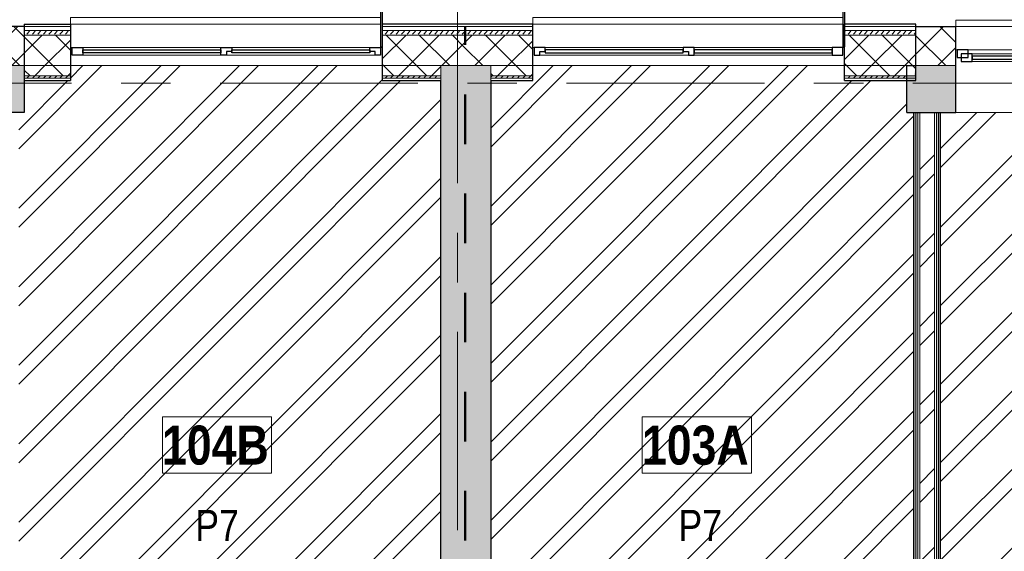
# Model space of a CAD drawing. Header units: millimetres. Extents: x -2180 to 54567, y -1945 to 22251.
# Tile 83 of 143: x 15192 to 21509, y 15000 to 18406. Entities that reach past the tile are written whole.
import ezdxf

# ---------------------------------------------------------------- set-up
doc = ezdxf.new("R2010")
doc.units = ezdxf.units.MM
doc.linetypes.add('Dash', pattern=[635, 317.5, -317.5])
doc.linetypes.add('Grid Line 1_2_', pattern=[2222.5, 1270, -317.5, 317.5, -317.5])
for name, color, linetype, lineweight, true_color in [('_Tuletõkketsoon', 1, 'Dash', 50, 0xff0000), ('Color Fill-2', 7, 'Continuous', 9, 0xc0c040), ('Cut Pattern-1', 7, 'Continuous', 9, 0x787878), ('Cut Pattern-2', 7, 'Continuous', 25, 0x787878), ('Cut Pattern-4', 9, 'Continuous', 9, 0x808080), ('Room Tags-1', 7, 'Continuous', 9, 0x800000)]:
    doc.layers.add(name, color=color, linetype=linetype, lineweight=lineweight, true_color=true_color)
for name, color, linetype, lineweight in [('Common Edges', 7, 'Continuous', 9), ('Cut Pattern-3', 7, 'Continuous', 9), ('Floors', 7, 'Continuous', 9), ('Generic Models-2', 7, 'Continuous', 25), ('Grids-1', 7, 'Grid Line 1_2_', 9), ('Room Tags', 7, 'Continuous', 9), ('Walls', 7, 'Continuous', 9), ('Walls-1', 7, 'Continuous', 25), ('Windows', 7, 'Continuous', 9), ('Windows-1', 7, 'Continuous', 25)]:
    doc.layers.add(name, color=color, linetype=linetype, lineweight=lineweight)
doc.styles.add('Swis721 Cn BT_1', font='swissc.ttf', dxfattribs={"height": 200})
doc.styles.add('Swis721 Cn BT_B', font='swisscb.ttf', dxfattribs={"height": 250})
pattern_1 = [(45, (0, 0), (0, 35.35534), [25, -25])]
pattern_2 = [(45, (0, 0), (-106.066, 106.066), []), (135, (0, 0), (-106.066, -106.066), [])]
pattern_3 = [(45, (0, 0), (-251.447, 251.447), []), (45, (0, 381), (-251.447, 251.447), [])]

# ---------------------------------------------------------------- blocks, each defined once
blk = doc.blocks.new('sma_W3 - -A-01 2700x1500mm-1795255-1 Korruse põrandate plaan')
at = {"layer": 'Windows'}
for p, q in [((-1350, 125.5), (-1350, 165.2)), ((-1350, 165.2), (1338.9, 165.2)), ((1350, 165.2), (1350, 125.5)), ((-1340, -24.5), (-1350, -24.5)), ((-1270, -24.5), (-35, -24.5)), ((-1245, -49.5), (-70, -49.5)), ((35, -24.5), (1270, -24.5)), ((70, -49.5), (1235, -49.5)), ((1350, -24.5), (1340, -24.5)), ((-70, -99.5), (-1245, -99.5)), ((1235, -99.5), (70, -99.5))]:
    blk.add_line(p, q, dxfattribs=at)
at = {"layer": 'Windows-1'}
for p, q in [((-1270, -24.5), (-1340, -24.5)), ((-1340, -24.5), (-1340, -74.5)), ((-1245, -49.5), (-1315, -49.5)), ((-1315, -49.5), (-1315, -99.5)), ((-1270, -74.5), (-1270, -24.5)), ((-1245, -99.5), (-1245, -49.5)), ((0, -49.5), (-70, -49.5)), ((-70, -49.5), (-70, -99.5)), ((35, -24.5), (-35, -24.5)), ((-35, -24.5), (-35, -74.5)), ((0, -99.5), (0, -49.5)), ((70, -49.5), (0, -49.5)), ((0, -49.5), (0, -99.5)), ((0, -74.5), (0, -49.5)), ((0, -49.5), (35, -49.5)), ((35, -49.5), (35, -24.5)), ((70, -99.5), (70, -49.5)), ((1305, -49.5), (1235, -49.5)), ((1235, -49.5), (1235, -99.5)), ((1340, -24.5), (1270, -24.5)), ((1270, -24.5), (1270, -49.5)), ((1270, -49.5), (1285, -49.5)), ((1285, -49.5), (1285, -74.5)), ((1305, -99.5), (1305, -49.5)), ((1340, -74.5), (1340, -24.5)), ((-1340, -74.5), (-1270, -74.5)), ((-1315, -99.5), (-1245, -99.5)), ((-70, -64.5), (-1245, -64.5)), ((-1245, -64.5), (-1245, -84.5)), ((-1245, -84.5), (-70, -84.5)), ((-70, -84.5), (-70, -64.5)), ((-70, -99.5), (0, -99.5)), ((-35, -74.5), (0, -74.5)), ((0, -99.5), (70, -99.5)), ((1235, -64.5), (70, -64.5)), ((70, -64.5), (70, -84.5)), ((70, -84.5), (1235, -84.5)), ((1235, -84.5), (1235, -64.5)), ((1235, -99.5), (1305, -99.5)), ((1285, -74.5), (1340, -74.5))]:
    blk.add_line(p, q, dxfattribs=at)
blk = doc.blocks.new('1_0 W - 2x2 - -A-03-V12-1 Korruse põrandate plaan')
at = {"layer": 'Windows'}
for p, q in [((0, 19), (-955, 19)), ((920, 19), (35, 19)), ((-1000, -31), (-990, -31)), ((-920, -31), (-35, -31)), ((35, -31), (920, -31)), ((990, -31), (1000, -31)), ((1000, -181), (1000, -223)), ((-990, -223), (1000, -223))]:
    blk.add_line(p, q, dxfattribs=at)
at = {"layer": 'Windows-1'}
for p, q in [((-990, -31), (-990, 19)), ((-990, 19), (-955, 19)), ((-955, 19), (-955, -6)), ((-920, -16), (-920, 4)), ((-920, 4), (-35, 4)), ((-35, 4), (-35, -16)), ((0, -6), (0, 19)), ((0, 19), (35, 19)), ((35, 19), (35, -31)), ((35, -16), (35, 4)), ((35, 4), (920, 4)), ((920, -31), (920, 19)), ((920, 19), (990, 19)), ((920, 4), (920, -16)), ((990, 19), (990, -31)), ((-920, -31), (-990, -31)), ((-955, -6), (-920, -6)), ((-920, -6), (-920, -31)), ((-35, -16), (-920, -16)), ((-35, -6), (0, -6)), ((-35, -31), (-35, -6)), ((35, -31), (-35, -31)), ((920, -16), (35, -16)), ((990, -31), (920, -31))]:
    blk.add_line(p, q, dxfattribs=at)
blk = doc.blocks.new('1_0 W - 2x2 - -A-03-V11-1 Korruse põrandate plaan')
at = {"layer": 'Windows'}
for p, q in [((-1000, 181), (-1000, 223)), ((990, 223), (-1000, 223)), ((-990, 31), (-1000, 31)), ((-920, 31), (-35, 31)), ((35, 31), (920, 31)), ((1000, 31), (990, 31)), ((0, -19), (-955, -19)), ((920, -19), (35, -19))]:
    blk.add_line(p, q, dxfattribs=at)
at = {"layer": 'Windows-1'}
for p, q in [((-920, 31), (-990, 31)), ((-990, 31), (-990, -19)), ((-955, -19), (-955, 6)), ((-955, 6), (-920, 6)), ((-920, 6), (-920, 31)), ((-35, 16), (-920, 16)), ((-920, 16), (-920, -4)), ((35, 31), (-35, 31)), ((-35, 31), (-35, 6)), ((-35, -4), (-35, 16)), ((-35, 6), (0, 6)), ((0, 6), (0, -19)), ((35, -19), (35, 31)), ((920, 16), (35, 16)), ((35, 16), (35, -4)), ((990, 31), (920, 31)), ((920, 31), (920, -19)), ((920, -4), (920, 16)), ((990, -19), (990, 31)), ((-990, -19), (-955, -19)), ((-920, -4), (-35, -4)), ((0, -19), (35, -19)), ((35, -4), (920, -4)), ((920, -19), (990, -19))]:
    blk.add_line(p, q, dxfattribs=at)
blk = doc.blocks.new('Generic Models 18 - Generic Models 17-1525957-1 Korruse põrandate plaan')
at = {"layer": 'Generic Models-2'}
for p, q in [((17507.8, 18532.9), (17507.8, 18232.9)), ((17517.8, 18532.9), (17517.8, 18232.9)), ((20473.4, 18532.9), (20473.4, 18232.9)), ((20483.4, 18532.9), (20483.4, 18232.9)), ((17507.8, 18232.9), (17517.8, 18232.9)), ((20473.4, 18232.9), (20483.4, 18232.9))]:
    blk.add_line(p, q, dxfattribs=at)
blk = doc.blocks.new('1_0 Room Tag - 2_5mm Nr-411650-1 Korruse põrandate plaan')
at = {"layer": 'Room Tags'}
for p, q in [((3.5, 1.8), (-3.5, 1.8)), ((-3.5, 1.8), (-3.5, -1.8)), ((3.5, 1.8), (3.5, -1.8)), ((3.5, -1.8), (-3.5, -1.8))]:
    blk.add_line(p, q, dxfattribs=at)

msp = doc.modelspace()

# ---------------------------------------------------------------- hatches: boundary and pattern name
at = {"layer": 'Color Fill-2'}
h = msp.add_hatch(dxfattribs=at)
h.set_pattern_fill('FP_3', color=256, style=0, pattern_type=2)
h.set_pattern_definition(pattern_3)
h.paths.add_polyline_path([(15173.3, 13136.6), (15183.3, 13136.6), (15183.3, 13181.1), (15198.3, 13181.1), (15198.3, 14031.1), (15248.3, 14031.1), (15248.3, 13181.1), (16063.3, 13181.1), (16063.3, 13136.6), (16073.3, 13136.6), (16073.3, 13221.1), (17893.9, 13221.1), (17893.9, 18015.9), (17517.8, 18015.9), (17517.8, 18111.9), (15517.8, 18111.9), (15517.8, 18015.9), (15221.8, 18015.9), (15221.8, 17811.9), (15185.8, 17811.9), (15185.8, 13221.1), (15173.3, 13221.1), (15173.3, 13150.5)], flags=0)
h = msp.add_hatch(dxfattribs=at)
h.set_pattern_fill('FP_3', color=256, style=0, pattern_type=2)
h.set_pattern_definition(pattern_3)
h.paths.add_polyline_path([(20040.8, 13136.6), (20050.8, 13136.6), (20050.8, 13181.1), (20865.8, 13181.1), (20865.8, 14031.1), (20915.8, 14031.1), (20915.8, 13181.1), (20930.8, 13181.1), (20930.8, 13136.6), (20940.8, 13136.6), (20940.8, 13221.1), (20929.2, 13221.1), (20929.2, 17811.9), (20883.4, 17811.9), (20883.4, 18015.9), (20483.4, 18015.9), (20483.4, 18111.9), (18483.4, 18111.9), (18483.4, 18015.9), (18213.9, 18015.9), (18213.9, 13221.1), (20040.8, 13221.1), (20040.8, 13150.5)], flags=0)
h = msp.add_hatch(dxfattribs=at)
h.set_pattern_fill('FP_3', color=256, style=0, pattern_type=2)
h.set_pattern_definition(pattern_3)
h.paths.add_polyline_path([(21084.8, 13136.6), (21094.8, 13136.6), (21094.8, 13181.1), (21109.8, 13181.1), (21109.8, 14031.1), (21159.8, 14031.1), (21159.8, 13181.1), (21974.8, 13181.1), (21974.8, 13136.6), (21984.8, 13136.6), (21984.8, 13221.1), (22965.8, 13221.1), (22965.8, 13752.1), (23808.2, 13752.1), (23808.2, 14616.9), (23898.2, 14616.9), (23897.3, 17811.9), (21098.2, 17811.9), (21098.2, 13221.1), (21084.8, 13221.1), (21084.8, 13150.5)], flags=0)
at = {"layer": 'Cut Pattern-1'}
h = msp.add_hatch(dxfattribs=at)
h.set_pattern_fill('FP_3', color=256, style=0, pattern_type=2)
h.set_pattern_definition(pattern_3)
h.paths.add_polyline_path([(20966.2, 13184.1), (21061.2, 13184.1), (21061.2, 17811.9), (20966.2, 17811.9), (20966.2, 13196.1)], flags=0)
at = {"layer": 'Cut Pattern-2'}
h = msp.add_hatch(color=256, dxfattribs=at)
h.paths.add_polyline_path([(14924.3, 17811.9), (15221.8, 17811.9), (15221.8, 18111.9), (14924.3, 18111.9)], flags=0)
h.paths.add_polyline_path([(12221.8, 17811.9), (12224.3, 17811.9), (12224.3, 18111.9), (11904.3, 18111.9), (11904.3, 17811.9)], flags=0)
h.paths.add_polyline_path([(8894, 17811.9), (9204.3, 17811.9), (9204.3, 18111.9), (8961.8, 18111.9), (8946.9, 18045.9), (8894, 18045.9), (8894, 17957.8)], flags=0)
msp.add_hatch(color=256, dxfattribs=at).paths.add_polyline_path([(18140.2, 12757.2), (18213.9, 12757.2), (18213.9, 18111.9), (17893.9, 18111.9), (17893.9, 12757.2)], flags=0)
h = msp.add_hatch(color=256, dxfattribs=at)
h.paths.add_polyline_path([(27129.3, 17811.9), (27223.4, 17811.9), (27223.4, 18111.9), (26917.3, 18111.9), (26917.3, 17811.9), (27034.3, 17811.9)], flags=0)
h.paths.add_polyline_path([(23898.2, 17811.9), (24217.3, 17811.9), (24217.3, 18111.9), (23897.3, 18111.9), (23897.3, 17811.9)], flags=0)
h.paths.add_polyline_path([(20883.4, 17811.9), (21197.3, 17811.9), (21197.3, 18111.9), (20942.1, 18111.9), (20928.6, 18045.9), (20883.4, 18045.9)], flags=0)
at = {"layer": 'Cut Pattern-3'}
h = msp.add_hatch(dxfattribs=at)
h.set_pattern_fill('FP_1', color=256, style=0, pattern_type=2)
h.set_pattern_definition(pattern_1)
h.paths.add_polyline_path([(15221.8, 18030.9), (15517.8, 18030.9), (15517.8, 18045.9), (15221.8, 18045.9)], flags=0)
h.paths.add_polyline_path([(17893.9, 18030.9), (17893.9, 18045.9), (17517.8, 18045.9), (17517.8, 18030.9), (17860.4, 18030.9)], flags=0)
h = msp.add_hatch(dxfattribs=at)
h.set_pattern_fill('FP_1', color=256, style=0, pattern_type=2)
h.set_pattern_definition(pattern_1)
h.paths.add_polyline_path([(20483.4, 18030.9), (20883.4, 18030.9), (20883.4, 18045.9), (20483.4, 18045.9)], flags=0)
h.paths.add_polyline_path([(18253.1, 18030.9), (18483.4, 18030.9), (18483.4, 18045.9), (18213.9, 18045.9), (18213.9, 18030.9)], flags=0)
h = msp.add_hatch(dxfattribs=at)
h.set_pattern_fill('FP_1', color=256, style=0, pattern_type=2)
h.set_pattern_definition(pattern_1)
h.paths.add_polyline_path([(20937.7, 13221.1), (20941.7, 13221.1), (20941.7, 17811.9), (20929.2, 17811.9), (20929.2, 13221.1)], flags=0)
h = msp.add_hatch(dxfattribs=at)
h.set_pattern_fill('FP_1', color=256, style=0, pattern_type=2)
h.set_pattern_definition(pattern_1)
h.paths.add_polyline_path([(20954.2, 13208.6), (20954.2, 17811.9), (20941.7, 17811.9), (20941.7, 13208.6)], flags=0)
h = msp.add_hatch(dxfattribs=at)
h.set_pattern_fill('FP_1', color=256, style=0, pattern_type=2)
h.set_pattern_definition(pattern_1)
h.paths.add_polyline_path([(21073.2, 13208.6), (21084.8, 13208.6), (21085.7, 17811.9), (21073.2, 17811.9), (21073.2, 13208.6)], flags=0)
h = msp.add_hatch(dxfattribs=at)
h.set_pattern_fill('FP_1', color=256, style=0, pattern_type=2)
h.set_pattern_definition(pattern_1)
h.paths.add_polyline_path([(21098.2, 13221.1), (21098.2, 17811.9), (21085.7, 17811.9), (21085.7, 13221.1), (21093.1, 13221.1)], flags=0)
at = {"layer": 'Cut Pattern-4'}
h = msp.add_hatch(dxfattribs=at)
h.set_pattern_fill('FP_2', color=256, style=0, pattern_type=2)
h.set_pattern_definition(pattern_2)
h.paths.add_polyline_path([(8961.8, 18111.9), (9204.3, 18111.9), (9204.3, 18361.9), (8961.8, 18361.9), (8961.8, 18117.1)], flags=0)
h.paths.add_polyline_path([(12224.3, 18111.9), (12224.3, 18361.9), (11904.3, 18361.9), (11904.3, 18111.9), (12221.8, 18111.9)], flags=0)
h.paths.add_polyline_path([(15221.8, 18111.9), (15221.8, 18361.9), (14924.3, 18361.9), (14924.3, 18111.9)], flags=0)
h = msp.add_hatch(dxfattribs=at)
h.set_pattern_fill('FP_1', color=256, style=0, pattern_type=2)
h.set_pattern_definition(pattern_1)
h.paths.add_polyline_path([(15517.8, 18306.9), (15517.8, 18336.9), (15221.8, 18336.9), (15221.8, 18306.9)], flags=0)
h.paths.add_polyline_path([(17984.8, 18306.9), (18041.7, 18306.9), (18041.7, 18336.9), (17517.8, 18336.9), (17518.6, 18306.9), (17829.4, 18306.9)], flags=0)
h = msp.add_hatch(dxfattribs=at)
h.set_pattern_fill('FP_1', color=256, style=0, pattern_type=2)
h.set_pattern_definition(pattern_1)
h.paths.add_polyline_path([(20483.4, 18306.9), (20942.1, 18306.9), (20942.1, 18336.9), (20483.4, 18336.9)], flags=0)
h.paths.add_polyline_path([(18213.9, 18306.9), (18483.4, 18306.9), (18483.4, 18336.9), (18041.7, 18336.9), (18041.7, 18306.9), (18140.2, 18306.9)], flags=0)
h = msp.add_hatch(dxfattribs=at)
h.set_pattern_fill('FP_2', color=256, style=0, pattern_type=2)
h.set_pattern_definition(pattern_2)
h.paths.add_polyline_path([(27223.4, 18111.9), (27252.1, 18111.9), (27252.1, 18361.9), (26917.3, 18361.9), (26917.3, 18111.9)], flags=0)
h.paths.add_polyline_path([(20942.1, 18111.9), (21197.3, 18111.9), (21197.3, 18361.9), (20942.1, 18361.9), (20942.1, 18117.1)], flags=0)
h.paths.add_polyline_path([(23897.3, 18111.9), (24217.3, 18111.9), (24217.3, 18361.9), (23897.3, 18361.9), (23897.3, 18117.1)], flags=0)
h = msp.add_hatch(dxfattribs=at)
h.set_pattern_fill('FP_2', color=256, style=0, pattern_type=2)
h.set_pattern_definition(pattern_2)
h.paths.add_polyline_path([(15517.8, 18111.9), (15517.8, 18306.9), (15221.8, 18306.9), (15221.8, 18111.9)], flags=0)
h.paths.add_polyline_path([(17517.8, 18111.9), (18041.7, 18111.9), (18041.7, 18306.9), (17517.8, 18306.9), (17517.8, 18117.1)], flags=0)
h = msp.add_hatch(dxfattribs=at)
h.set_pattern_fill('FP_2', color=256, style=0, pattern_type=2)
h.set_pattern_definition(pattern_2)
h.paths.add_polyline_path([(20883.4, 18111.9), (20942.1, 18111.9), (20942.1, 18306.9), (20483.4, 18306.9), (20483.4, 18111.9), (20626.8, 18111.9)], flags=0)
h.paths.add_polyline_path([(18483.4, 18111.9), (18483.4, 18306.9), (18041.7, 18306.9), (18041.7, 18111.9), (18213.9, 18111.9)], flags=0)
h = msp.add_hatch(dxfattribs=at)
h.set_pattern_fill('FP_2', color=256, style=0, pattern_type=2)
h.set_pattern_definition(pattern_2)
h.paths.add_polyline_path([(15517.8, 18045.9), (15517.8, 18111.9), (15221.8, 18111.9), (15221.8, 18045.9), (15488, 18045.9)], flags=0)
h.paths.add_polyline_path([(17517.8, 18045.9), (17893.9, 18045.9), (17893.9, 18111.9), (17517.8, 18111.9)], flags=0)
h = msp.add_hatch(dxfattribs=at)
h.set_pattern_fill('FP_2', color=256, style=0, pattern_type=2)
h.set_pattern_definition(pattern_2)
h.paths.add_polyline_path([(20883.4, 18045.9), (20929.2, 18046.1), (20942.1, 18111.9), (20483.4, 18111.9), (20483.4, 18045.9), (20626.8, 18045.9)], flags=0)
h.paths.add_polyline_path([(18483.4, 18045.9), (18483.4, 18111.9), (18213.9, 18111.9), (18213.9, 18045.9), (18272.2, 18045.9)], flags=0)

# ---------------------------------------------------------------- linework, layer by layer
at = {"layer": '_Tuletõkketsoon'}
msp.add_line((18049.3, 11894.1), (18049.3, 18362.9), dxfattribs=at)
at = {"layer": 'Common Edges'}
for p, q in [((14924.3, 18361.9), (15517.8, 18361.9)), ((15221.8, 18336.9), (15517.8, 18336.9)), ((17517.8, 18361.9), (18483.4, 18361.9)), ((17517.8, 18336.9), (18483.4, 18336.9)), ((21197.3, 18361.9), (20483.4, 18361.9)), ((20942.1, 18336.9), (20483.4, 18336.9)), ((15221.8, 18306.9), (15517.8, 18306.9)), ((17517.8, 18306.9), (18483.4, 18306.9)), ((20942.1, 18306.9), (20483.4, 18306.9)), ((14924.3, 18111.9), (15517.8, 18111.9)), ((17517.8, 18111.9), (18483.4, 18111.9)), ((17893.9, 18111.9), (17893.9, 18015.9)), ((18213.9, 18015.9), (18213.9, 18111.9)), ((20883.4, 18111.9), (20483.4, 18111.9)), ((20942.1, 18111.9), (21197.3, 18111.9)), ((15221.8, 18045.9), (15517.8, 18045.9)), ((15221.8, 18030.9), (15517.8, 18030.9)), ((17517.8, 18045.9), (17893.9, 18045.9)), ((17517.8, 18030.9), (17893.9, 18030.9)), ((18483.4, 18045.9), (18213.9, 18045.9)), ((18483.4, 18030.9), (18213.9, 18030.9)), ((20942.1, 18045.9), (20483.4, 18045.9)), ((20942.1, 18030.9), (20483.4, 18030.9)), ((20941.7, 13221.1), (20941.7, 17811.9)), ((20954.2, 13196.1), (20954.2, 17811.9)), ((20966.2, 13184.1), (20966.2, 17811.9)), ((21061.2, 13184.1), (21061.2, 17811.9)), ((21073.2, 13196.1), (21073.2, 17811.9)), ((21085.7, 13221.1), (21085.7, 17811.9))]:
    msp.add_line(p, q, dxfattribs=at)
at = {"layer": 'Floors'}
for p, q in [((17517.8, 18111.9), (15517.8, 18111.9)), ((20483.4, 18111.9), (18483.4, 18111.9))]:
    msp.add_line(p, q, dxfattribs=at)
at = {"layer": 'Grids-1'}
for p, q in [((18000, 18627.8), (18000, 1154.9)), ((919.8, 18000), (34984.4, 18000))]:
    msp.add_line(p, q, dxfattribs=at)
at = {"layer": 'Walls'}
for p, q in [((15517.8, 18377.9), (17507.8, 18377.9)), ((18483.4, 18377.9), (20473.4, 18377.9)), ((21197.3, 18362.9), (23886.2, 18362.9)), ((23897.3, 17811.9), (21197.3, 17811.9))]:
    msp.add_line(p, q, dxfattribs=at)
at = {"layer": 'Walls-1'}
for p, q in [((15221.8, 18362.9), (14924.3, 18362.9)), ((15221.8, 18377.9), (15517.8, 18377.9)), ((15221.8, 18377.9), (15221.8, 17811.9)), ((15517.8, 18377.9), (15517.8, 18015.9)), ((18483.4, 18377.9), (17517.8, 18377.9)), ((17517.8, 18377.9), (17517.8, 18015.9)), ((18483.4, 18015.9), (18483.4, 18377.9)), ((20942.1, 18377.9), (20483.4, 18377.9)), ((20483.4, 18015.9), (20483.4, 18377.9)), ((20942.1, 18015.9), (20942.1, 18377.9)), ((20942.1, 18362.9), (21197.3, 18362.9)), ((21197.3, 17811.9), (21197.3, 18362.9)), ((20883.4, 18111.9), (20942.1, 18111.9)), ((20883.4, 17811.9), (20883.4, 18111.9)), ((15221.8, 18015.9), (15517.8, 18015.9)), ((17517.8, 18015.9), (17893.9, 18015.9)), ((17893.9, 13221.1), (17893.9, 18015.9)), ((18213.9, 18015.9), (18213.9, 13221.1)), ((18213.9, 18015.9), (18483.4, 18015.9)), ((20483.4, 18015.9), (20942.1, 18015.9)), ((15221.8, 17811.9), (14924.3, 17811.9)), ((20883.4, 17811.9), (21197.3, 17811.9)), ((20929.2, 13221.1), (20929.2, 17811.9)), ((21098.2, 17811.9), (21098.2, 13221.1))]:
    msp.add_line(p, q, dxfattribs=at)

# ---------------------------------------------------------------- block references
at = {"layer": 'Generic Models-2'}
msp.add_blockref('Generic Models 18 - Generic Models 17-1525957-1 Korruse põrandate plaan', (0, 0), dxfattribs=at)
at = {"layer": 'Room Tags', "xscale": 99.99999999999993, "yscale": 99.99999999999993, "zscale": 99.99999999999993}
for p in [(16457.3, 15680.6), (19536.1, 15680.6)]:
    msp.add_blockref('1_0 Room Tag - 2_5mm Nr-411650-1 Korruse põrandate plaan', p, dxfattribs=at)
at = {"layer": 'Windows', "rotation": 180}
msp.add_blockref('1_0 W - 2x2 - -A-03-V12-1 Korruse põrandate plaan', (16517.8, 18196.9), dxfattribs=at)
at = {"layer": 'Windows'}
for name, p in [('1_0 W - 2x2 - -A-03-V11-1 Korruse põrandate plaan', (19483.4, 18196.9)), ('sma_W3 - -A-01 2700x1500mm-1795255-1 Korruse põrandate plaan', (22547.3, 18237.4))]:
    msp.add_blockref(name, p, dxfattribs=at)

# ---------------------------------------------------------------- texts
at = {"layer": 'Room Tags', "char_height": 250, "width": 849.789, "attachment_point": 1, "style": 'Swis721 Cn BT_B'}
for s, insert in [('104B', (16105.1, 15805.1)), ('103A', (19184, 15805.1))]:
    msp.add_mtext(s, dxfattribs=dict(at, insert=insert))
at = {"layer": 'Room Tags-1', "char_height": 200, "width": 328.692, "attachment_point": 1, "style": 'Swis721 Cn BT_1'}
for insert in [(16318.3, 15265), (19418, 15265)]:
    msp.add_mtext('P7', dxfattribs=dict(at, insert=insert))

doc.saveas('drawing.dxf')
